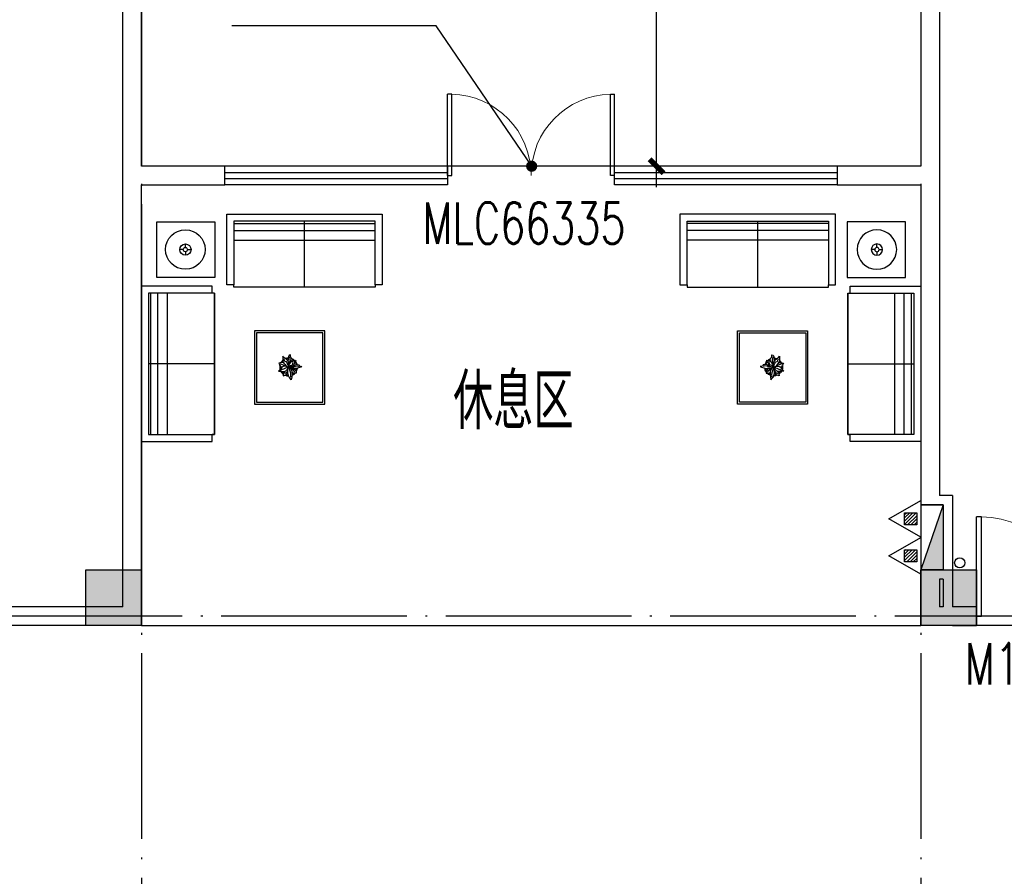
# Model space of a CAD drawing. Extents: x 1779708 to 7299578, y -1121471 to 88434.
# Tile 216 of 256: x 4355355 to 4365967, y -935347 to -926114. Entities that reach past the tile are written whole.
import ezdxf

# ---------------------------------------------------------------- set-up
doc = ezdxf.new("R2010")
doc.units = 0
doc.header["$LTSCALE"] = 1000
doc.header["$MEASUREMENT"] = 0
doc.linetypes.add('DOTE', pattern=[2.42, 2, -0.2, 0.02, -0.2])
doc.layers.get('0').update_dxf_attribs({"linetype": 'CONTINUOUS'})
doc.layers.get('Defpoints').update_dxf_attribs({"linetype": 'CONTINUOUS'})
for name, color, linetype in [('DIM_LEAD', 3, 'CONTINUOUS'), ('DIM_污水', 3, 'CONTINUOUS'), ('DOTE', 1, 'DOTE'), ('EQUIP_灭火器', 7, 'CONTINUOUS'), ('FUR', 9, 'CONTINUOUS'), ('PUB_DIM', 3, 'CONTINUOUS'), ('SPACE', 7, 'CONTINUOUS'), ('WALL', 255, 'CONTINUOUS'), ('WINDOW', 2, 'CONTINUOUS'), ('WINDOW_TEXT', 7, 'CONTINUOUS'), ('墙柱', 2, 'CONTINUOUS'), ('室外构件', 4, 'CONTINUOUS'), ('道路', 33, 'CONTINUOUS')]:
    doc.layers.add(name, color=color, linetype=linetype)
doc.styles.add('_TCH_DIM_T3', font='SIMPLEX.shx', dxfattribs={"width": 0.494118, "bigfont": 'GBCBIG.shx'})
doc.styles.add('_TCH_SPACE', font='SIMPLEX', dxfattribs={"height": 5, "bigfont": 'GBCBIG'})
doc.styles.add('_TCH_WINDOW', font='SIMPLEX', dxfattribs={"height": 3.5, "bigfont": 'GBCBIG'})
doc.dimstyles.new('_TCH_ARCH&&150', dxfattribs={"dimtxt": 446.25, "dimasz": 150, "dimexe": 375, "dimexo": 450, "dimgap": 189.375, "dimtad": 1, "dimdec": 0, "dimzin": 0, "dimdsep": 46, "dimtxsty": '_TCH_DIM_T3', "dimblk": 'ARCHTICK', "dimcen": 0.09, "dimdle": 225, "dimclrt": 7, "dimazin": 2, "dimtfac": 1, "dimtdec": 0, "dimtix": 1, "dimtmove": 2, "dimatfit": 3, "dimfxl": 250, "dimtolj": 1, "dimtzin": 0, "dimarcsym": 0})

# ---------------------------------------------------------------- blocks, each defined once
blk = doc.blocks.new('A$C159220C3')
at = {"layer": 'DOTE'}
for p, q in [((42800, 149200), (42800, 7200)), ((51200, 149200), (51200, 7200)), ((86800, 137500), (7200, 137500))]:
    blk.add_line(p, q, dxfattribs=at)
blk = doc.blocks.new('$TwtSys$00000545')
h = blk.add_hatch()
h.set_pattern_fill('ANSI31', color=256, scale=200, angle=180, style=0)
h.set_pattern_definition([(225, (199409.273, 63921.482), (17.6776695, -17.6776695), [])])
h.paths.add_polyline_path([(65, 174), (-65, 174), (-65, 44), (65, 44)])
for p, q in [((0, 344), (-198, 0)), ((198, 0), (0, 344)), ((-198, 0), (198, 0))]:
    blk.add_line(p, q)
blk.add_lwpolyline([(65, 174), (-65, 174), (-65, 44), (65, 44)], close=True)
blk = doc.blocks.new('$DorLib2D$00000001')
for p, q in [((0.45, 0.975), (0.5, 0.975)), ((0.45, 0), (0.45, 0.975)), ((0.5, 0), (0.5, 0.975)), ((0.5, 0), (0.45, 0))]:
    blk.add_line(p, q)
at = {"lineweight": 13}
blk.add_arc((0.475, 0), 0.975, 91.46928, 180, dxfattribs=at)
blk = doc.blocks.new('$plan$00002595')
at = {"layer": 'FUR'}
for p, q in [((2519, 1538), (995, 1538)), ((995, 1538), (995, 852)), ((995, 1512), (2519, 1512)), ((1757, 826), (1757, 1538)), ((2519, 852), (2519, 1538)), ((995, 1436), (2519, 1436)), ((473, 1255), (473, 1293)), ((995, 1334), (2519, 1334)), ((450, 1232), (412, 1232)), ((473, 1210), (473, 1171)), ((496, 1232), (534, 1232)), ((76, 762), (76, -762)), ((762, 762), (76, 762)), ((102, -762), (102, 762)), ((178, -762), (178, 762)), ((279, -762), (279, 762)), ((1955, 335), (1240, 335)), ((1240, 335), (1240, -413)), ((1955, -413), (1955, 335)), ((787, 0), (76, 0)), ((1495, 11), (1480, 9)), ((1480, 9), (1486, -6)), ((1491, 4), (1517, -7)), ((1508, 13), (1495, 11)), ((1523, 13), (1508, 13)), ((1535, 69), (1523, 82)), ((1523, 82), (1523, 66)), ((1523, 66), (1524, 28)), ((1541, 3), (1523, 13)), ((1524, 28), (1536, 7)), ((1557, 53), (1535, 69)), ((1540, 40), (1535, 55)), ((1536, 7), (1549, -8)), ((1542, 34), (1540, 40)), ((1550, 27), (1542, 34)), ((1563, 22), (1550, 27)), ((1568, 42), (1557, 53)), ((1575, 9), (1563, 22)), ((1581, 28), (1568, 42)), ((1579, -11), (1575, 9)), ((1580, 43), (1578, 34)), ((1582, 63), (1580, 43)), ((1587, 10), (1581, 28)), ((1585, 81), (1582, 63)), ((1593, 94), (1585, 81)), ((1597, 18), (1587, 2)), ((1591, -21), (1587, 10)), ((1590, -13), (1600, 3)), ((1604, 98), (1593, 94)), ((1596, 74), (1600, 51)), ((1602, 38), (1597, 18)), ((1600, 51), (1602, 38)), ((1600, 3), (1612, 21)), ((1605, 95), (1604, 98)), ((1607, 79), (1605, 95)), ((1610, 69), (1607, 79)), ((1619, 59), (1610, 69)), ((1612, 21), (1633, 30)), ((1615, 22), (1620, 32)), ((1623, 48), (1619, 59)), ((1620, 32), (1623, 48)), ((1630, 5), (1633, 14)), ((1630, -8), (1630, 5)), ((1633, 30), (1650, 33)), ((1646, 6), (1642, -14)), ((1653, 24), (1646, 6)), ((1650, 33), (1666, 36)), ((1666, 36), (1653, 24)), ((1491, -64), (1478, -80)), ((1478, -80), (1501, -79)), ((1486, -6), (1489, -14)), ((1489, -14), (1503, -31)), ((1504, -48), (1491, -64)), ((1516, -61), (1495, -75)), ((1501, -79), (1519, -84)), ((1503, -31), (1513, -34)), ((1514, -35), (1504, -48)), ((1527, -30), (1514, -35)), ((1532, -57), (1516, -61)), ((1517, -7), (1528, -11)), ((1519, -84), (1539, -81)), ((1544, -26), (1527, -30)), ((1528, -11), (1558, -26)), ((1531, -105), (1528, -129)), ((1540, -87), (1531, -105)), ((1551, -48), (1532, -57)), ((1539, -81), (1557, -75)), ((1548, -79), (1540, -87)), ((1563, -27), (1544, -26)), ((1558, -98), (1544, -105)), ((1549, -8), (1559, -24)), ((1566, -44), (1551, -48)), ((1557, -75), (1565, -64)), ((1566, -88), (1558, -98)), ((1559, -24), (1580, -35)), ((1562, -110), (1576, -97)), ((1565, -64), (1576, -55)), ((1581, -33), (1566, -44)), ((1574, -75), (1566, -88)), ((1576, -70), (1579, -50)), ((1576, -55), (1578, -51)), ((1576, -96), (1576, -70)), ((1580, -116), (1576, -96)), ((1587, -32), (1579, -11)), ((1579, -50), (1585, -30)), ((1580, -35), (1587, -32)), ((1585, -30), (1605, -48)), ((1585, -32), (1596, -66)), ((1587, -34), (1591, -21)), ((1589, -32), (1598, -21)), ((1589, -35), (1589, -32)), ((1605, -33), (1589, -35)), ((1591, -35), (1618, -36)), ((1596, -66), (1607, -95)), ((1598, -21), (1612, -13)), ((1619, -50), (1602, -46)), ((1616, -27), (1605, -33)), ((1605, -48), (1622, -77)), ((1607, -95), (1608, -113)), ((1630, -64), (1611, -59)), ((1612, -13), (1625, -15)), ((1631, -27), (1616, -27)), ((1618, -36), (1640, -35)), ((1634, -51), (1619, -50)), ((1622, -77), (1625, -115)), ((1637, -100), (1623, -92)), ((1625, -15), (1630, -8)), ((1642, -71), (1630, -64)), ((1642, -14), (1631, -27)), ((1669, -51), (1634, -51)), ((1650, -101), (1637, -100)), ((1640, -13), (1656, -9)), ((1640, -35), (1650, -26)), ((1640, -52), (1653, -60)), ((1649, -82), (1642, -71)), ((1654, -88), (1649, -82)), ((1650, -26), (1659, -24)), ((1668, -101), (1650, -101)), ((1653, -60), (1666, -76)), ((1656, -9), (1679, -6)), ((1659, -24), (1684, -22)), ((1666, -76), (1667, -90)), ((1667, -90), (1668, -101)), ((1693, -42), (1669, -51)), ((1679, -6), (1698, -12)), ((1684, -22), (1699, -29)), ((1718, -34), (1693, -42)), ((1698, -12), (1707, -24)), ((1707, -24), (1719, -27)), ((1730, -28), (1718, -34)), ((1719, -27), (1730, -28)), ((1528, -129), (1537, -126)), ((1537, -126), (1552, -123)), ((1552, -123), (1562, -110)), ((1589, -139), (1580, -116)), ((1600, -152), (1589, -139)), ((1615, -171), (1600, -152)), ((1608, -113), (1605, -135)), ((1605, -135), (1608, -145)), ((1619, -144), (1615, -171)), ((1625, -115), (1619, -144)), ((1240, -413), (1955, -413)), ((76, -762), (762, -762))]:
    blk.add_line(p, q, dxfattribs=at)
for points in [[(2519, 852), (2519, 826), (995, 826), (995, 852), (919, 852), (919, 1614), (2596, 1614), (2596, 852)], [(792, 930), (164, 930), (164, 1530), (792, 1530)], [(787, 762), (762, 762), (762, 838), (0, 838), (0, -838), (762, -838), (762, -762), (787, -762)], [(787, 762), (787, 762), (787, -762), (762, -762), (787, -762)], [(1975, -433), (1975, 355), (1220, 355), (1220, -433)]]:
    blk.add_lwpolyline(points, close=True, dxfattribs=at)
for radius in [213, 61, 22.9]:
    blk.add_circle((473, 1232), radius, dxfattribs=at)
for radius, start, end in [(96, 130.6606, 151.3393), (88, 135.0835, 147.5023), (96, 92.503, 110.4563), (88, 93.2699, 107.4002), (96, 44.8021, 69.1804), (88, 48.4756, 65.3347), (88, 17.9864, 40.5771), (96, 17.123, 40.9816), (96, 169.7038, 196.1281), (88, 174.1886, 192.4028), (96, 208.3455, 234.4541), (88, 213.3868, 232.0756), (96, 292.9768, 315.8473), (88, 296.2761, 311.1349), (88, 332.6899, 349.5345), (96, 326.9563, 352.295), (96, 248.5862, 269.7442), (88, 250.6559, 267.5058)]:
    blk.add_arc((1586, -34), radius, start, end, dxfattribs=at)
blk = doc.blocks.new('_ArchTick')
at = {"color": 0, "linetype": 'ByBlock', "const_width": 0.4}
blk.add_lwpolyline([(-0.5, -0.5), (0.5, 0.5)], dxfattribs=at)
blk = doc.blocks.new('*D4823')
at = {"layer": 'Defpoints', "color": 0, "transparency": 16777216}
for p in [(4362219, -922843), (4364167, -922843), (4364167, -927693)]:
    blk.add_point(p, dxfattribs=at)
at = {"layer": 'PUB_DIM', "color": 0, "lineweight": -2, "transparency": 16777216}
for p, q in [((4362219, -927918), (4362219, -922618)), ((4363717, -922843), (4361844, -922843)), ((4363717, -927693), (4361844, -927693))]:
    blk.add_line(p, q, dxfattribs=at)
at = {"layer": 'PUB_DIM', "color": 0, "lineweight": -2, "transparency": 16777216, "xscale": 150, "yscale": 150, "zscale": 150}
for p, rotation in [((4362219, -922843), 90), ((4362219, -927693), 270)]:
    blk.add_blockref('_ArchTick', p, dxfattribs=dict(at, rotation=rotation))
at = {"layer": 'PUB_DIM', "color": 7, "transparency": 16777216, "insert": (4361806, -925268), "char_height": 446.2, "attachment_point": 5, "rotation": 90, "style": '_TCH_DIM_T3'}
blk.add_mtext('\\A1;4850', dxfattribs=at)
blk = doc.blocks.new('$DorLib2D$00000002')
for p, q in [((-0.5, 0), (-0.5, 0.4875)), ((-0.475, 0.4875), (-0.5, 0.4875)), ((-0.475, 0), (-0.475, 0.4875)), ((0.475, 0), (0.475, 0.4875)), ((0.475, 0.4875), (0.5, 0.4875)), ((0.5, 0), (0.5, 0.4875)), ((-0.5, 0), (-0.475, 0)), ((0.5, 0), (0.475, 0))]:
    blk.add_line(p, q)
at = {"lineweight": 13}
for centre, start, end in [((-0.4875, 0), 0, 88.53072), ((0.4875, 0), 91.46928, 180)]:
    blk.add_arc(centre, 0.4875, start, end, dxfattribs=at)
blk = doc.blocks.new('$WINLIB2D$00000001')
at = {"color": 0}
for points in [[(-0.5, 0.5), (-0.5, -0.5)], [(-0.5, 0.5), (0.5, 0.5)], [(0.5, -0.5), (0.5, 0.5)], [(0.5, 0.1667), (-0.5, 0.1667)], [(0.5, -0.1667), (-0.5, -0.1667)], [(-0.5, -0.5), (0.5, -0.5)]]:
    blk.add_lwpolyline(points, dxfattribs=at)

msp = doc.modelspace()

# ---------------------------------------------------------------- hatches: boundary and pattern name
at = {"layer": '墙柱'}
h = msp.add_hatch(color=256, dxfattribs=at)
h.paths.add_polyline_path([(4323067.1, -1009843.3), (4324067.1, -1009843.3), (4324067.1, -1010343.3), (4323067.1, -1010343.3)])
h.paths.add_polyline_path([(4323067.1, -1016093.3), (4324067.1, -1016093.3), (4324067.1, -1016593.3), (4323067.1, -1016593.3)])
h.paths.add_polyline_path([(4323067.1, -1022643.3), (4324067.1, -1022643.3), (4324067.1, -1023143.3), (4323067.1, -1023143.3)])
h.paths.add_polyline_path([(4397967.1, -1051543.3), (4398667.1, -1051543.3), (4398667.1, -1051043.3), (4397967.1, -1051043.3)])
h.paths.add_polyline_path([(4347917.1, -1019143.3), (4348617.1, -1019143.3), (4348617.1, -1019643.3), (4347917.1, -1019643.3)])
h.paths.add_polyline_path([(4389917.1, -1051543.3), (4390617.1, -1051543.3), (4390617.1, -1051043.3), (4389917.1, -1051043.3)])
h.paths.add_polyline_path([(4347917.1, -1051543.3), (4348617.1, -1051543.3), (4348617.1, -1051043.3), (4347917.1, -1051043.3)])
h.paths.add_polyline_path([(4323567.1, -1028493.3), (4324067.1, -1028493.3), (4324067.1, -1028993.3), (4323567.1, -1028993.3)])
h.paths.add_polyline_path([(4350197.1, -1045743.3), (4350197.1, -1045443.3), (4349297.1, -1045443.3), (4349297.1, -1045743.3)])
h.paths.add_polyline_path([(4377567.1, -1060843.3), (4378067.1, -1060843.3), (4378067.1, -1060343.3), (4377567.1, -1060343.3)])
h.paths.add_polyline_path([(4339667.1, -1009843.3), (4340167.1, -1009843.3), (4340167.1, -1010343.3), (4339667.1, -1010343.3)])
h.paths.add_polyline_path([(4347967.1, -1009843.3), (4348567.1, -1009843.3), (4348567.1, -1010343.3), (4347967.1, -1010343.3)])
h.paths.add_polyline_path([(4365067.1, -1019043.3), (4365667.1, -1019043.3), (4365667.1, -1019643.3), (4365067.1, -1019643.3)])
h.paths.add_polyline_path([(4381567.1, -1027843.3), (4382167.1, -1027843.3), (4382167.1, -1028443.3), (4381567.1, -1028443.3)])
h.paths.add_polyline_path([(4336067.1, -1015993.3), (4336567.1, -1015993.3), (4336567.1, -1016693.3), (4336067.1, -1016693.3)])
h.paths.add_polyline_path([(4389767.1, -1023743.3), (4390267.1, -1023743.3), (4390267.1, -1024243.3), (4389767.1, -1024243.3)])
h.paths.add_polyline_path([(4339567.1, -1048043.3), (4340167.1, -1048043.3), (4340167.1, -1047543.3), (4339567.1, -1047543.3)])
h.paths.add_polyline_path([(4343767.1, -1041443.3), (4344267.1, -1041443.3), (4344267.1, -1040943.3), (4343767.1, -1040943.3)])
h.paths.add_polyline_path([(4343767.1, -1034843.3), (4344267.1, -1034843.3), (4344267.1, -1034343.3), (4343767.1, -1034343.3)])
h.paths.add_polyline_path([(4336067.1, -1029093.3), (4336567.1, -1029093.3), (4336567.1, -1028393.3), (4336067.1, -1028393.3)])
h.paths.add_polyline_path([(4343767.1, -1022643.3), (4344267.1, -1022643.3), (4344267.1, -1023143.3), (4343767.1, -1023143.3)])
h.paths.add_polyline_path([(4336067.1, -1009843.3), (4336567.1, -1009843.3), (4336567.1, -1010343.3), (4336067.1, -1010343.3)])
h.paths.add_polyline_path([(4377967.1, -1036343.3), (4377467.1, -1036343.3), (4377467.1, -1035843.3), (4377967.1, -1035843.3)])
h.paths.add_polyline_path([(4397967.1, -1019143.3), (4398667.1, -1019143.3), (4398667.1, -1019643.3), (4397967.1, -1019643.3)])
h.paths.add_polyline_path([(4331467.1, -1048043.3), (4331967.1, -1048043.3), (4331967.1, -1047543.3), (4331467.1, -1047543.3)])
h.paths.add_polyline_path([(4389917.1, -1036443.3), (4390617.1, -1036443.3), (4390617.1, -1035843.3), (4389917.1, -1035843.3)])
h.paths.add_polyline_path([(4397967.1, -1035843.3), (4398667.1, -1035843.3), (4398667.1, -1036443.3), (4397967.1, -1036443.3)])
h.paths.add_polyline_path([(4381567.1, -1035843.3), (4382167.1, -1035843.3), (4382167.1, -1036443.3), (4381567.1, -1036443.3)])
h.paths.add_polyline_path([(4389767.1, -1027943.3), (4390267.1, -1027943.3), (4390267.1, -1028443.3), (4389767.1, -1028443.3)])
h.paths.add_polyline_path([(4377467.1, -1027943.3), (4377967.1, -1027943.3), (4377967.1, -1028443.3), (4377467.1, -1028443.3)])
h.paths.add_polyline_path([(4373217.1, -1048043.3), (4373717.1, -1048043.3), (4373717.1, -1047543.3), (4373217.1, -1047543.3)])
h.paths.add_polyline_path([(4369267.1, -1009843.3), (4369767.1, -1009843.3), (4369767.1, -1010343.3), (4369267.1, -1010343.3)])
h.paths.add_polyline_path([(4365567.1, -1022643.3), (4365067.1, -1022643.3), (4365067.1, -1023143.3), (4365567.1, -1023143.3)])
h.paths.add_polyline_path([(4365567.1, -1009843.3), (4365067.1, -1009843.3), (4365067.1, -1010343.3), (4365567.1, -1010343.3)])
h.paths.add_polyline_path([(4347967.1, -1022643.3), (4348467.1, -1022643.3), (4348467.1, -1023143.3), (4347967.1, -1023143.3)])
h.paths.add_polyline_path([(4343767.1, -1028993.3), (4344267.1, -1028993.3), (4344267.1, -1028493.3), (4343767.1, -1028493.3)])
h.paths.add_polyline_path([(4336067.1, -1023343.3), (4336567.1, -1023343.3), (4336567.1, -1022643.3), (4336067.1, -1022643.3)])
h.paths.add_polyline_path([(4339567.1, -1034843.3), (4340167.1, -1034843.3), (4340167.1, -1034343.3), (4339567.1, -1034343.3)])
h.paths.add_polyline_path([(4331167.1, -1034843.3), (4331767.1, -1034843.3), (4331767.1, -1034343.3), (4331167.1, -1034343.3)])
h.paths.add_polyline_path([(4323067.1, -1034843.3), (4324067.1, -1034843.3), (4324067.1, -1034343.3), (4323067.1, -1034343.3)])
h.paths.add_polyline_path([(4339567.1, -1041543.3), (4340167.1, -1041543.3), (4340167.1, -1040943.3), (4339567.1, -1040943.3)])
h.paths.add_polyline_path([(4331467.1, -1041543.3), (4331967.1, -1041543.3), (4331967.1, -1040943.3), (4331467.1, -1040943.3)])
h.paths.add_polyline_path([(4397967.1, -1022343.3), (4398667.1, -1022343.3), (4398667.1, -1022843.3), (4397967.1, -1022843.3)])
h.paths.add_polyline_path([(4398167.1, -1009843.3), (4398667.1, -1009843.3), (4398667.1, -1010343.3), (4398167.1, -1010343.3)])
h.paths.add_polyline_path([(4389917.1, -1018943.3), (4390617.1, -1018943.3), (4390617.1, -1019643.3), (4389917.1, -1019643.3)])
h.paths.add_polyline_path([(4389867.1, -1009843.3), (4390667.1, -1009843.3), (4390667.1, -1010343.3), (4389867.1, -1010343.3)])
h.paths.add_polyline_path([(4381517.1, -1018943.3), (4382217.1, -1018943.3), (4382217.1, -1019643.3), (4381517.1, -1019643.3)])
h.paths.add_polyline_path([(4381567.1, -1009843.3), (4382167.1, -1009843.3), (4382167.1, -1010343.3), (4381567.1, -1010343.3)])
h.paths.add_polyline_path([(4373217.1, -1022643.3), (4373717.1, -1022643.3), (4373717.1, -1023143.3), (4373217.1, -1023143.3)])
h.paths.add_polyline_path([(4373117.1, -1019143.3), (4373817.1, -1019143.3), (4373817.1, -1019643.3), (4373117.1, -1019643.3)])
h.paths.add_polyline_path([(4373217.1, -1009843.3), (4373717.1, -1009843.3), (4373717.1, -1010343.3), (4373217.1, -1010343.3)])
h.paths.add_polyline_path([(4356167.1, -1022643.3), (4356667.1, -1022643.3), (4356667.1, -1023143.3), (4356167.1, -1023143.3)])
h.paths.add_polyline_path([(4356067.1, -1019043.3), (4356667.1, -1019043.3), (4356667.1, -1019643.3), (4356067.1, -1019643.3)])
h.paths.add_polyline_path([(4339567.1, -1019043.3), (4340167.1, -1019043.3), (4340167.1, -1019643.3), (4339567.1, -1019643.3)])
h.paths.add_polyline_path([(4356167.1, -1009843.3), (4356667.1, -1009843.3), (4356667.1, -1010343.3), (4356167.1, -1010343.3)])
h.paths.add_polyline_path([(4389917.1, -1048043.3), (4390617.1, -1048043.3), (4390617.1, -1047443.3), (4389917.1, -1047443.3)])
h.paths.add_polyline_path([(4397967.1, -1060843.3), (4398667.1, -1060843.3), (4398667.1, -1060343.3), (4397967.1, -1060343.3)])
h.paths.add_polyline_path([(4389967.1, -1060843.3), (4390567.1, -1060843.3), (4390567.1, -1060343.3), (4389967.1, -1060343.3)])
h.paths.add_polyline_path([(4381567.1, -1048043.3), (4382167.1, -1048043.3), (4382167.1, -1047443.3), (4381567.1, -1047443.3)])
h.paths.add_polyline_path([(4381517.1, -1051543.3), (4382217.1, -1051543.3), (4382217.1, -1051043.3), (4381517.1, -1051043.3)])
h.paths.add_polyline_path([(4381617.1, -1060843.3), (4382117.1, -1060843.3), (4382117.1, -1060343.3), (4381617.1, -1060343.3)])
h.paths.add_polyline_path([(4373167.1, -1051643.3), (4373767.1, -1051643.3), (4373767.1, -1051043.3), (4373167.1, -1051043.3)])
h.paths.add_polyline_path([(4373167.1, -1060843.3), (4373767.1, -1060843.3), (4373767.1, -1060343.3), (4373167.1, -1060343.3)])
h.paths.add_polyline_path([(4365067.1, -1048043.3), (4365567.1, -1048043.3), (4365567.1, -1047543.3), (4365067.1, -1047543.3)])
h.paths.add_polyline_path([(4365067.1, -1051643.3), (4365667.1, -1051643.3), (4365667.1, -1051043.3), (4365067.1, -1051043.3)])
h.paths.add_polyline_path([(4356167.1, -1048043.3), (4356667.1, -1048043.3), (4356667.1, -1047543.3), (4356167.1, -1047543.3)])
h.paths.add_polyline_path([(4348127.1, -1048043.3), (4348727.1, -1048043.3), (4348727.1, -1047643.3), (4348127.1, -1047643.3)])
h.paths.add_polyline_path([(4356067.1, -1051643.3), (4356667.1, -1051643.3), (4356667.1, -1051043.3), (4356067.1, -1051043.3)])
h.paths.add_polyline_path([(4323067.1, -1048343.3), (4323767.1, -1048343.3), (4323767.1, -1047843.3), (4323067.1, -1047843.3)])
h.paths.add_polyline_path([(4323067.1, -1051543.3), (4323767.1, -1051543.3), (4323767.1, -1051043.3), (4323067.1, -1051043.3)])
h.paths.add_polyline_path([(4331117.1, -1051543.3), (4331817.1, -1051543.3), (4331817.1, -1051043.3), (4331117.1, -1051043.3)])
h.paths.add_polyline_path([(4339567.1, -1051643.3), (4340167.1, -1051643.3), (4340167.1, -1051043.3), (4339567.1, -1051043.3)])
h.paths.add_polyline_path([(4365067.1, -1060843.3), (4365567.1, -1060843.3), (4365567.1, -1060343.3), (4365067.1, -1060343.3)])
h.paths.add_polyline_path([(4356167.1, -1060843.3), (4356667.1, -1060843.3), (4356667.1, -1060343.3), (4356167.1, -1060343.3)])
h.paths.add_polyline_path([(4347967.1, -1060843.3), (4348567.1, -1060843.3), (4348567.1, -1060343.3), (4347967.1, -1060343.3)])
h.paths.add_polyline_path([(4339567.1, -1060843.3), (4340167.1, -1060843.3), (4340167.1, -1060343.3), (4339567.1, -1060343.3)])
h.paths.add_polyline_path([(4331117.1, -1060843.3), (4331817.1, -1060843.3), (4331817.1, -1060343.3), (4331117.1, -1060343.3)])
h.paths.add_polyline_path([(4323067.1, -1060843.3), (4323567.1, -1060843.3), (4323567.1, -1060343.3), (4323067.1, -1060343.3)])
h.paths.add_polyline_path([(4397967.1, -1048043.3), (4398667.1, -1048043.3), (4398667.1, -1047443.3), (4397967.1, -1047443.3)])
h.paths.add_polyline_path([(4323067.1, -973843.3), (4324067.1, -973843.3), (4324067.1, -973343.3), (4323067.1, -973343.3)])
h.paths.add_polyline_path([(4323067.1, -967593.3), (4324067.1, -967593.3), (4324067.1, -967093.3), (4323067.1, -967093.3)])
h.paths.add_polyline_path([(4323067.1, -961043.3), (4324067.1, -961043.3), (4324067.1, -960543.3), (4323067.1, -960543.3)])
h.paths.add_polyline_path([(4397967.1, -932143.3), (4398667.1, -932143.3), (4398667.1, -932643.3), (4397967.1, -932643.3)])
h.paths.add_polyline_path([(4347917.1, -964543.3), (4348617.1, -964543.3), (4348617.1, -964043.3), (4347917.1, -964043.3)])
h.paths.add_polyline_path([(4389917.1, -932143.3), (4390617.1, -932143.3), (4390617.1, -932643.3), (4389917.1, -932643.3)])
h.paths.add_polyline_path([(4347917.1, -932143.3), (4348617.1, -932143.3), (4348617.1, -932643.3), (4347917.1, -932643.3)])
h.paths.add_polyline_path([(4323567.1, -955193.3), (4324067.1, -955193.3), (4324067.1, -954693.3), (4323567.1, -954693.3)])
h.paths.add_polyline_path([(4350197.1, -937943.3), (4350197.1, -938243.3), (4349297.1, -938243.3), (4349297.1, -937943.3)])
h.paths.add_polyline_path([(4377567.1, -922843.3), (4378067.1, -922843.3), (4378067.1, -923343.3), (4377567.1, -923343.3)])
h.paths.add_polyline_path([(4339667.1, -973843.3), (4340167.1, -973843.3), (4340167.1, -973343.3), (4339667.1, -973343.3)])
h.paths.add_polyline_path([(4347967.1, -973843.3), (4348567.1, -973843.3), (4348567.1, -973343.3), (4347967.1, -973343.3)])
h.paths.add_polyline_path([(4365067.1, -964643.3), (4365667.1, -964643.3), (4365667.1, -964043.3), (4365067.1, -964043.3)])
h.paths.add_polyline_path([(4381567.1, -955843.3), (4382167.1, -955843.3), (4382167.1, -955243.3), (4381567.1, -955243.3)])
h.paths.add_polyline_path([(4336067.1, -967693.3), (4336567.1, -967693.3), (4336567.1, -966993.3), (4336067.1, -966993.3)])
h.paths.add_polyline_path([(4389767.1, -959943.3), (4390267.1, -959943.3), (4390267.1, -959443.3), (4389767.1, -959443.3)])
h.paths.add_polyline_path([(4339567.1, -935643.3), (4340167.1, -935643.3), (4340167.1, -936143.3), (4339567.1, -936143.3)])
h.paths.add_polyline_path([(4343767.1, -942243.3), (4344267.1, -942243.3), (4344267.1, -942743.3), (4343767.1, -942743.3)])
h.paths.add_polyline_path([(4343767.1, -948843.3), (4344267.1, -948843.3), (4344267.1, -949343.3), (4343767.1, -949343.3)])
h.paths.add_polyline_path([(4336067.1, -954593.3), (4336567.1, -954593.3), (4336567.1, -955293.3), (4336067.1, -955293.3)])
h.paths.add_polyline_path([(4343767.1, -961043.3), (4344267.1, -961043.3), (4344267.1, -960543.3), (4343767.1, -960543.3)])
h.paths.add_polyline_path([(4336067.1, -973843.3), (4336567.1, -973843.3), (4336567.1, -973343.3), (4336067.1, -973343.3)])
h.paths.add_polyline_path([(4377967.1, -947343.3), (4377467.1, -947343.3), (4377467.1, -947843.3), (4377967.1, -947843.3)])
h.paths.add_polyline_path([(4397967.1, -964543.3), (4398667.1, -964543.3), (4398667.1, -964043.3), (4397967.1, -964043.3)])
h.paths.add_polyline_path([(4331467.1, -935643.3), (4331967.1, -935643.3), (4331967.1, -936143.3), (4331467.1, -936143.3)])
h.paths.add_polyline_path([(4389917.1, -947243.3), (4390617.1, -947243.3), (4390617.1, -947843.3), (4389917.1, -947843.3)])
h.paths.add_polyline_path([(4397967.1, -947843.3), (4398667.1, -947843.3), (4398667.1, -947243.3), (4397967.1, -947243.3)])
h.paths.add_polyline_path([(4381567.1, -947843.3), (4382167.1, -947843.3), (4382167.1, -947243.3), (4381567.1, -947243.3)])
h.paths.add_polyline_path([(4389767.1, -955743.3), (4390267.1, -955743.3), (4390267.1, -955243.3), (4389767.1, -955243.3)])
h.paths.add_polyline_path([(4377467.1, -955743.3), (4377967.1, -955743.3), (4377967.1, -955243.3), (4377467.1, -955243.3)])
h.paths.add_polyline_path([(4373217.1, -935643.3), (4373717.1, -935643.3), (4373717.1, -936143.3), (4373217.1, -936143.3)])
h.paths.add_polyline_path([(4369267.1, -973843.3), (4369767.1, -973843.3), (4369767.1, -973343.3), (4369267.1, -973343.3)])
h.paths.add_polyline_path([(4365567.1, -961043.3), (4365067.1, -961043.3), (4365067.1, -960543.3), (4365567.1, -960543.3)])
h.paths.add_polyline_path([(4365567.1, -973843.3), (4365067.1, -973843.3), (4365067.1, -973343.3), (4365567.1, -973343.3)])
h.paths.add_polyline_path([(4347967.1, -961043.3), (4348467.1, -961043.3), (4348467.1, -960543.3), (4347967.1, -960543.3)])
h.paths.add_polyline_path([(4343767.1, -954693.3), (4344267.1, -954693.3), (4344267.1, -955193.3), (4343767.1, -955193.3)])
h.paths.add_polyline_path([(4336067.1, -960343.3), (4336567.1, -960343.3), (4336567.1, -961043.3), (4336067.1, -961043.3)])
h.paths.add_polyline_path([(4339567.1, -948843.3), (4340167.1, -948843.3), (4340167.1, -949343.3), (4339567.1, -949343.3)])
h.paths.add_polyline_path([(4331167.1, -948843.3), (4331767.1, -948843.3), (4331767.1, -949343.3), (4331167.1, -949343.3)])
h.paths.add_polyline_path([(4323067.1, -948843.3), (4324067.1, -948843.3), (4324067.1, -949343.3), (4323067.1, -949343.3)])
h.paths.add_polyline_path([(4339567.1, -942143.3), (4340167.1, -942143.3), (4340167.1, -942743.3), (4339567.1, -942743.3)])
h.paths.add_polyline_path([(4331467.1, -942143.3), (4331967.1, -942143.3), (4331967.1, -942743.3), (4331467.1, -942743.3)])
h.paths.add_polyline_path([(4397967.1, -961343.3), (4398667.1, -961343.3), (4398667.1, -960843.3), (4397967.1, -960843.3)])
h.paths.add_polyline_path([(4398167.1, -973843.3), (4398667.1, -973843.3), (4398667.1, -973343.3), (4398167.1, -973343.3)])
h.paths.add_polyline_path([(4389917.1, -964743.3), (4390617.1, -964743.3), (4390617.1, -964043.3), (4389917.1, -964043.3)])
h.paths.add_polyline_path([(4389867.1, -973843.3), (4390667.1, -973843.3), (4390667.1, -973343.3), (4389867.1, -973343.3)])
h.paths.add_polyline_path([(4381517.1, -964743.3), (4382217.1, -964743.3), (4382217.1, -964043.3), (4381517.1, -964043.3)])
h.paths.add_polyline_path([(4381567.1, -973843.3), (4382167.1, -973843.3), (4382167.1, -973343.3), (4381567.1, -973343.3)])
h.paths.add_polyline_path([(4373217.1, -961043.3), (4373717.1, -961043.3), (4373717.1, -960543.3), (4373217.1, -960543.3)])
h.paths.add_polyline_path([(4373117.1, -964543.3), (4373817.1, -964543.3), (4373817.1, -964043.3), (4373117.1, -964043.3)])
h.paths.add_polyline_path([(4373217.1, -973843.3), (4373717.1, -973843.3), (4373717.1, -973343.3), (4373217.1, -973343.3)])
h.paths.add_polyline_path([(4356167.1, -961043.3), (4356667.1, -961043.3), (4356667.1, -960543.3), (4356167.1, -960543.3)])
h.paths.add_polyline_path([(4356067.1, -964643.3), (4356667.1, -964643.3), (4356667.1, -964043.3), (4356067.1, -964043.3)])
h.paths.add_polyline_path([(4339567.1, -964643.3), (4340167.1, -964643.3), (4340167.1, -964043.3), (4339567.1, -964043.3)])
h.paths.add_polyline_path([(4356167.1, -973843.3), (4356667.1, -973843.3), (4356667.1, -973343.3), (4356167.1, -973343.3)])
h.paths.add_polyline_path([(4389917.1, -935643.3), (4390617.1, -935643.3), (4390617.1, -936243.3), (4389917.1, -936243.3)])
h.paths.add_polyline_path([(4397967.1, -922843.3), (4398667.1, -922843.3), (4398667.1, -923343.3), (4397967.1, -923343.3)])
h.paths.add_polyline_path([(4389967.1, -922843.3), (4390567.1, -922843.3), (4390567.1, -923343.3), (4389967.1, -923343.3)])
h.paths.add_polyline_path([(4381567.1, -935643.3), (4382167.1, -935643.3), (4382167.1, -936243.3), (4381567.1, -936243.3)])
h.paths.add_polyline_path([(4381517.1, -932143.3), (4382217.1, -932143.3), (4382217.1, -932643.3), (4381517.1, -932643.3)])
h.paths.add_polyline_path([(4381617.1, -922843.3), (4382117.1, -922843.3), (4382117.1, -923343.3), (4381617.1, -923343.3)])
h.paths.add_polyline_path([(4373167.1, -932043.3), (4373767.1, -932043.3), (4373767.1, -932643.3), (4373167.1, -932643.3)])
h.paths.add_polyline_path([(4373167.1, -922843.3), (4373767.1, -922843.3), (4373767.1, -923343.3), (4373167.1, -923343.3)])
h.paths.add_polyline_path([(4365067.1, -935643.3), (4365567.1, -935643.3), (4365567.1, -936143.3), (4365067.1, -936143.3)])
h.paths.add_polyline_path([(4365067.1, -932043.3), (4365667.1, -932043.3), (4365667.1, -932643.3), (4365067.1, -932643.3)])
h.paths.add_polyline_path([(4356167.1, -935643.3), (4356667.1, -935643.3), (4356667.1, -936143.3), (4356167.1, -936143.3)])
h.paths.add_polyline_path([(4348127.1, -935643.3), (4348727.1, -935643.3), (4348727.1, -936043.3), (4348127.1, -936043.3)])
h.paths.add_polyline_path([(4356067.1, -932043.3), (4356667.1, -932043.3), (4356667.1, -932643.3), (4356067.1, -932643.3)])
h.paths.add_polyline_path([(4323067.1, -935343.3), (4323767.1, -935343.3), (4323767.1, -935843.3), (4323067.1, -935843.3)])
h.paths.add_polyline_path([(4323067.1, -932143.3), (4323767.1, -932143.3), (4323767.1, -932643.3), (4323067.1, -932643.3)])
h.paths.add_polyline_path([(4331117.1, -932143.3), (4331817.1, -932143.3), (4331817.1, -932643.3), (4331117.1, -932643.3)])
h.paths.add_polyline_path([(4339567.1, -932043.3), (4340167.1, -932043.3), (4340167.1, -932643.3), (4339567.1, -932643.3)])
h.paths.add_polyline_path([(4365067.1, -922843.3), (4365567.1, -922843.3), (4365567.1, -923343.3), (4365067.1, -923343.3)])
h.paths.add_polyline_path([(4356167.1, -922843.3), (4356667.1, -922843.3), (4356667.1, -923343.3), (4356167.1, -923343.3)])
h.paths.add_polyline_path([(4347967.1, -922843.3), (4348567.1, -922843.3), (4348567.1, -923343.3), (4347967.1, -923343.3)])
h.paths.add_polyline_path([(4339567.1, -922843.3), (4340167.1, -922843.3), (4340167.1, -923343.3), (4339567.1, -923343.3)])
h.paths.add_polyline_path([(4331117.1, -922843.3), (4331817.1, -922843.3), (4331817.1, -923343.3), (4331117.1, -923343.3)])
h.paths.add_polyline_path([(4323067.1, -922843.3), (4323567.1, -922843.3), (4323567.1, -923343.3), (4323067.1, -923343.3)])
h.paths.add_polyline_path([(4397967.1, -935643.3), (4398667.1, -935643.3), (4398667.1, -936243.3), (4397967.1, -936243.3)])

# ---------------------------------------------------------------- linework, layer by layer
at = {"color": 1}
for p, q in [((4365067.1, -931343.3), (4365067.1, -932043.3)), ((4365067.1, -931343.3), (4365307.1, -931343.3)), ((4365307.1, -931343.3), (4365067.1, -932043.3)), ((4365307.1, -931343.3), (4365307.1, -932043.3)), ((4365307.1, -932043.3), (4365067.1, -932043.3))]:
    msp.add_line(p, q, dxfattribs=at)
msp.add_solid([(4365307.1, -932043.3), (4365067.1, -932043.3), (4365307.1, -931343.3)], dxfattribs=at)
at = {"layer": 'DIM_LEAD'}
for p, q in [((4359842.1, -926180.8), (4357639.3, -926180.8)), ((4360872.8, -927693.3), (4359842.1, -926180.8))]:
    msp.add_line(p, q, dxfattribs=at)
at = {"layer": 'DIM_LEAD', "const_width": 60}
msp.add_lwpolyline([(4360889.7, -927718.1, 1), (4360855.9, -927668.5, 1)], format="xyb", close=True, dxfattribs=at)
at = {"layer": 'DIM_污水', "color": 1}
msp.add_circle((4365486.4, -931968.7), 55, dxfattribs=at)
at = {"layer": 'DOTE'}
msp.add_line((4365067.1, -927693.3), (4356667.1, -927693.3), dxfattribs=at)
at = {"layer": 'WALL'}
for p, q in [((4356467.1, -927793.3), (4356467.1, -923043.3)), ((4356667.1, -927693.3), (4356667.1, -923043.3)), ((4365067.1, -923043.3), (4365067.1, -927693.3)), ((4365267.1, -923043.3), (4365267.1, -927793.3)), ((4357567.1, -927693.3), (4356667.1, -927693.3)), ((4357567.1, -927893.3), (4357567.1, -927693.3)), ((4365067.1, -927693.3), (4364167.1, -927693.3)), ((4364167.1, -927693.3), (4364167.1, -927893.3)), ((4356467.1, -932443.3), (4356467.1, -927793.3)), ((4365267.1, -927793.3), (4365267.1, -931242.3)), ((4356667.1, -932643.3), (4356667.1, -927893.3)), ((4356667.1, -927893.3), (4357567.1, -927893.3)), ((4364167.1, -927893.3), (4365067.1, -927893.3)), ((4365067.1, -927893.3), (4365067.1, -931343.3)), ((4365407.1, -931242.3), (4365267.1, -931242.3)), ((4365407.1, -931242.3), (4365407.1, -932044.3)), ((4365307.1, -931343.3), (4365067.1, -931343.3)), ((4365307.1, -931343.3), (4365307.1, -932043.3)), ((4365307.1, -932043.3), (4365067.1, -932043.3)), ((4365067.1, -932043.3), (4365067.1, -932643.3)), ((4365407.1, -932044.3), (4365407.1, -932443.3)), ((4365307.1, -932144.3), (4365267.1, -932144.3)), ((4365267.1, -932144.3), (4365267.1, -932443.3)), ((4365307.1, -932144.3), (4365307.1, -932443.3)), ((4356467.1, -932443.3), (4323667.1, -932443.3)), ((4365307.1, -932443.3), (4365267.1, -932443.3)), ((4365667.1, -932443.3), (4365407.1, -932443.3)), ((4365667.1, -932643.3), (4365667.1, -932443.3)), ((4356667.1, -932643.3), (4323767.1, -932643.3)), ((4365407.1, -932643.3), (4365067.1, -932643.3)), ((4365407.1, -932643.3), (4365667.1, -932643.3))]:
    msp.add_line(p, q, dxfattribs=at)
at = {"layer": 'WINDOW'}
for p, q in [((4361767.1, -927693.3), (4359967.1, -927693.3)), ((4366767.1, -932643.3), (4365667.1, -932643.3))]:
    msp.add_line(p, q, dxfattribs=at)
at = {"layer": '墙柱'}
for points in [[(4356067.1, -932043.3), (4356667.1, -932043.3), (4356667.1, -932643.3), (4356067.1, -932643.3)], [(4365067.1, -932043.3), (4365667.1, -932043.3), (4365667.1, -932643.3), (4365067.1, -932643.3)]]:
    msp.add_lwpolyline(points, close=True, dxfattribs=at)
at = {"layer": '室外构件'}
msp.add_line((4356667.1, -932643.3), (4365067.1, -932643.3), dxfattribs=at)

# ---------------------------------------------------------------- block references
at = {"layer": 'EQUIP_灭火器', "color": 6, "yscale": -1, "rotation": 270}
for p in [(4365067.1, -931494.9), (4365067.1, -931891.7)]:
    msp.add_blockref('$TwtSys$00000545', p, dxfattribs=at)
at = {"layer": 'WINDOW'}
ref = msp.add_blockref('$DorLib2D$00000002', (4360867.1, -927793.3), dxfattribs=dict(at, xscale=-1800, yscale=-1800, zscale=-1800, rotation=180))
ref.add_attrib('A', 'MLC66335', (4359697.1, -928528.9), dxfattribs={"layer": 'WINDOW_TEXT', "height": 446.25, "style": '_TCH_WINDOW', "width": 0.705882})
at = {"layer": 'WINDOW', "xscale": 2400, "yscale": -200, "zscale": 2400, "rotation": 180}
for p in [(4358767.1, -927793.3), (4362967.1, -927793.3)]:
    msp.add_blockref('$WINLIB2D$00000001', p, dxfattribs=at)
at = {"layer": 'WINDOW'}
ref = msp.add_blockref('$DorLib2D$00000001', (4366217.1, -932543.3), dxfattribs=dict(at, xscale=1100, yscale=-1100, zscale=1100, rotation=180))
ref.add_attrib('A', 'M1122', (4365542.1, -933278.9), dxfattribs={"layer": 'WINDOW_TEXT', "height": 446.25, "style": '_TCH_WINDOW', "width": 0.705882})
at = {"layer": '室外构件'}
msp.add_blockref('A$C159220C3', (4313867.1, -1070043.3), dxfattribs=at)
at = {"layer": '道路'}
msp.add_blockref('$plan$00002595', (4356667.1, -929823.6), dxfattribs=at)
at = {"layer": '道路', "yscale": -1, "rotation": 180}
msp.add_blockref('$plan$00002595', (4365067.1, -929823.6), dxfattribs=at)

# ---------------------------------------------------------------- texts
at = {"layer": 'SPACE', "style": '_TCH_SPACE'}
msp.add_text('休息区', height=600, dxfattribs=at).set_placement((4360027.3, -930528.3))

# ---------------------------------------------------------------- dimensions: what is measured, and where the dimension line sits
at = {"layer": 'PUB_DIM'}
dim = msp.add_aligned_dim(p1=(4364167.1, -927693.3), p2=(4364167.1, -922843.3), distance=1948.2, dimstyle='_TCH_ARCH&&150', dxfattribs=at)
dim.commit()
dim.dimension.update_dxf_attribs({"geometry": '*D4823', "text_midpoint": (4361806.4, -925268.3)})

doc.saveas('drawing.dxf')
